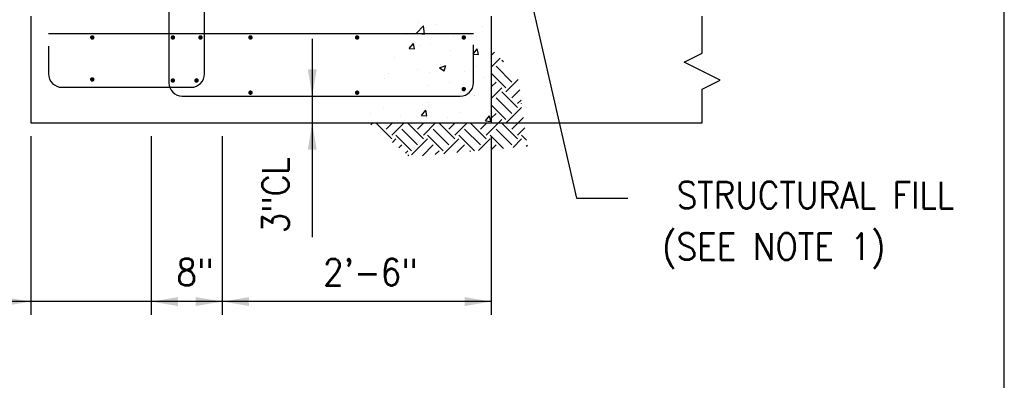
# Model space of a CAD drawing. Header units: inches. Extents: x -9715 to 32893, y -15613 to -1138.
# Tile 237 of 256: x 10767 to 10878, y -12821 to -12780. Entities that reach past the tile are written whole.
import ezdxf
from ezdxf.enums import TextEntityAlignment as Align

# ---------------------------------------------------------------- set-up
doc = ezdxf.new("R2010")
doc.units = ezdxf.units.IN
doc.header["$MEASUREMENT"] = 0
doc.layers.get('0').update_dxf_attribs({"color": 252})
doc.layers.get('DEFPOINTS').update_dxf_attribs({"color": 11})
for name, color, linetype in [('S-ANNO-TEXT', 2, 'Continuous'), ('S1', 2, 'Continuous'), ('S3', 4, 'Continuous'), ('S5', 1, 'Continuous'), ('S6', 1, 'Continuous'), ('S7', 2, 'Continuous')]:
    doc.layers.add(name, color=color, linetype=linetype)
doc.styles.add('125', font='romans.shx', dxfattribs={"width": 0.8, "height": 2})

# ---------------------------------------------------------------- blocks, each defined once
blk = doc.blocks.new('*X732')
at = {"color": 0}
for p, q in [((523.41, 553.51), (526.53, 556.75)), ((524.2, 558.31), (524.2, 558.31)), ((526.97, 552.95), (526.53, 556.75)), ((531.84, 557.28), (531.84, 557.28)), ((553.19, 556.38), (553.19, 556.38)), ((518.92, 552.81), (518.92, 552.81)), ((523.41, 553.51), (526.97, 552.95)), ((540.27, 551.9), (540.27, 551.9)), ((548, 551.97), (548, 551.97)), ((550.63, 551.94), (550.63, 551.94)), ((520.19, 546.53), (522.12, 548.83)), ((520.19, 546.53), (522.58, 546.32)), ((522.58, 546.32), (522.12, 548.83)), ((524.67, 547.96), (524.67, 547.96)), ((529.85, 548.94), (529.85, 548.94)), ((538.94, 545.86), (538.94, 545.86)), ((548.88, 544.02), (550.81, 546.32)), ((548.95, 547.18), (548.95, 547.18)), ((551.27, 543.81), (550.81, 546.32)), ((513.68, 542.53), (513.68, 542.53)), ((548.88, 544.02), (551.27, 543.81)), ((523.88, 536.95), (523.88, 536.95)), ((533.83, 537.89), (536.63, 538.97)), ((533.83, 537.89), (535.82, 536.55)), ((534.26, 539.18), (534.26, 539.18)), ((535.82, 536.55), (536.63, 538.97)), ((550.14, 538.62), (550.14, 538.62)), ((509.16, 533.06), (509.16, 533.06)), ((510.93, 535.17), (510.93, 535.17)), ((529.37, 535.62), (529.37, 535.62)), ((545.23, 536.04), (545.23, 536.04)), ((553.58, 533.4), (553.58, 533.4)), ((528.41, 530.08), (528.41, 530.08)), ((538.43, 531.4), (538.43, 531.4)), ((549.53, 525.18), (549.53, 525.18)), ((549.65, 525.31), (549.65, 525.31)), ((508.68, 519.75), (508.68, 519.75)), ((525.74, 516.44), (527.67, 518.74)), ((526.21, 521.18), (526.21, 521.18)), ((528.13, 516.23), (527.67, 518.74)), ((528.88, 522.31), (528.88, 522.31)), ((502.88, 517.17), (502.88, 517.17)), ((516.09, 516.51), (516.09, 516.51)), ((517.89, 514.31), (517.89, 514.31)), ((525.74, 516.44), (528.13, 516.23)), ((527.91, 515.62), (527.91, 515.62)), ((537.44, 515.6), (537.44, 515.6)), ((543.06, 517.62), (543.06, 517.62)), ((554.43, 513.93), (556.36, 516.23)), ((556.82, 513.72), (556.36, 516.23)), ((554.43, 513.93), (556.82, 513.72))]:
    blk.add_line(p, q, dxfattribs=at)
blk = doc.blocks.new('*X734')
at = {"color": 0}
for p, q in [((808.36, 544.97), (809.77, 546.37)), ((808.36, 539.66), (812.34, 543.64)), ((813.85, 542.03), (813.17, 542.7)), ((814.94, 530.33), (808.36, 536.91)), ((817.59, 532.98), (810.52, 540.05)), ((808.36, 530.82), (810.52, 532.98)), ((814.94, 528.56), (820.53, 534.15)), ((808.36, 525.52), (813.17, 530.33)), ((820.24, 521.49), (813.17, 528.56)), ((817.59, 525.91), (821.18, 529.49)), ((817.59, 518.84), (810.52, 525.91)), ((820.24, 523.26), (821.82, 524.83)), ((822.04, 523.23), (822.01, 523.26)), ((814.94, 516.19), (808.36, 522.77)), ((808.36, 516.68), (810.52, 518.84)), ((814.94, 514.42), (822.01, 521.49)), ((754.18, 513.76), (755.03, 514.61)), ((763.68, 507.35), (756.6, 514.42)), ((758.37, 514.42), (758.57, 514.61)), ((761.02, 511.77), (763.87, 514.61)), ((763.68, 509.12), (769.17, 514.61)), ((777.82, 507.35), (770.75, 514.42)), ((772.51, 514.42), (772.71, 514.61)), ((775.17, 511.77), (778.01, 514.61)), ((777.82, 509.12), (783.31, 514.61)), ((791.96, 507.35), (784.89, 514.42)), ((786.66, 514.42), (786.85, 514.61)), ((789.31, 511.77), (792.15, 514.61)), ((791.96, 509.12), (797.46, 514.61)), ((806.1, 507.35), (799.03, 514.42)), ((800.8, 514.42), (800.99, 514.61)), ((803.45, 511.77), (806.3, 514.61)), ((806.1, 509.12), (813.17, 516.19)), ((820.24, 507.35), (813.17, 514.42)), ((817.59, 511.77), (822.89, 517.07)), ((775.17, 504.7), (768.09, 511.77)), ((789.31, 504.7), (782.24, 511.77)), ((803.45, 504.7), (796.38, 511.77)), ((817.59, 504.7), (810.52, 511.77)), ((820.24, 509.12), (823.53, 512.41)), ((763.89, 505.8), (765.44, 507.35)), ((772.51, 502.05), (765.44, 509.12)), ((772.51, 500.28), (779.59, 507.35)), ((786.66, 502.05), (779.59, 509.12)), ((787.07, 500.69), (793.73, 507.35)), ((800.8, 502.05), (793.73, 509.12)), ((802.63, 502.1), (807.87, 507.35)), ((813.86, 503.13), (807.87, 509.12)), ((818.18, 503.52), (822.01, 507.35)), ((824.3, 506.82), (822.01, 509.12)), ((766.81, 503.41), (768.09, 504.7)), ((769.72, 501.02), (770.75, 502.05)), ((777.35, 499.81), (782.24, 504.7)), ((783.18, 500.34), (784.89, 502.05)), ((792.9, 501.22), (796.38, 504.7)), ((798.74, 501.75), (799.03, 502.05)), ((808.46, 502.63), (810.52, 504.7)), ((824.01, 504.05), (824.61, 504.64)), ((771.25, 499.78), (770.75, 500.28))]:
    blk.add_line(p, q, dxfattribs=at)

msp = doc.modelspace()

# ---------------------------------------------------------------- linework, layer by layer
at = {"layer": 'DEFPOINTS'}
msp.add_lwpolyline([(10186.67974, -13166.39862), (10877.65338, -13166.39862), (10877.65338, -12702.99445), (10186.67974, -12702.99445)], close=True, dxfattribs=at)
at = {"layer": 'S1', "color": 3}
for p, q in [((10768.088, -12779.97861), (10768.088, -12791.97861)), ((10819.9133, -12779.97861), (10819.9133, -12791.97861)), ((10768.088, -12791.97861), (10819.9133, -12791.97861))]:
    msp.add_line(p, q, dxfattribs=at)
at = {"layer": 'S1', "color": 2}
msp.add_line((10819.9133, -12791.97861), (10843.64165, -12791.97861), dxfattribs=at)
msp.add_lwpolyline([(10843.64165, -12791.97861), (10843.64165, -12788.20045), (10845.6775, -12787.18252), (10841.6058, -12785.14667), (10843.64165, -12784.12875), (10843.64165, -12779.97861)], dxfattribs=at)
at = {"layer": 'S3', "color": 4}
for p, q in [((10783.64165, -12740.60969), (10783.64165, -12787.47861)), ((10817.9133, -12781.97861), (10770.088, -12781.97861)), ((10817.9133, -12787.47861), (10817.9133, -12783.21468)), ((10785.14165, -12788.97861), (10816.4133, -12788.97861))]:
    msp.add_line(p, q, dxfattribs=at)
msp.add_lwpolyline([(10770.088, -12783.35012), (10770.088, -12786.47861, 0.414213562), (10771.588, -12787.97861), (10786.14165, -12787.97861, 0.414213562), (10787.64165, -12786.47861), (10787.64165, -12740.60969)], format="xyb", dxfattribs=at)
at = {"layer": 'S3', "color": 4, "const_width": 0.25}
for points in [[(10774.88756, -12782.37737, 1), (10775.13756, -12782.37737, 1)], [(10783.95256, -12782.37737, 1), (10784.20256, -12782.37737, 1)], [(10787.06238, -12782.37737, 1), (10787.31238, -12782.37737, 1)], [(10792.69124, -12782.37737, 1), (10792.94124, -12782.37737, 1)], [(10804.69124, -12782.37737, 1), (10804.94124, -12782.37737, 1)], [(10816.69124, -12782.37737, 1), (10816.94124, -12782.37737, 1)], [(10774.88756, -12787.09795, 1), (10775.13756, -12787.09795, 1)], [(10783.95256, -12787.21591, 1), (10784.20256, -12787.21591, 1)], [(10786.62003, -12787.21591, 1), (10786.87003, -12787.21591, 1)], [(10792.69124, -12788.58627, 1), (10792.94124, -12788.58627, 1)], [(10804.69124, -12788.58627, 1), (10804.94124, -12788.58627, 1)], [(10816.69124, -12788.18642, 1), (10816.94124, -12788.18642, 1)]]:
    msp.add_lwpolyline(points, format="xyb", close=True, dxfattribs=at)
at = {"layer": 'S3', "color": 4}
for centre, start, end in [((10785.14165, -12787.47861), 180, 270), ((10816.4133, -12787.47861), 270, 0)]:
    msp.add_arc(centre, 1.5, start, end, dxfattribs=at)
at = {"layer": 'S5', "color": 1}
for p, q in [((10799.76855, -12782.5496), (10799.76855, -12804.82895)), ((10781.64165, -12793.47861), (10781.64165, -12813.57906)), ((10789.64165, -12793.47861), (10789.64165, -12813.57906)), ((10819.9133, -12793.47861), (10819.9133, -12813.57906)), ((10819.9133, -12812.07906), (10747.50641, -12812.07906))]:
    msp.add_line(p, q, dxfattribs=at)
at = {"layer": 'S5', "color": 1, "linetype": 'ByBlock'}
msp.add_line((10768.088, -12793.47861), (10768.088, -12813.57906), dxfattribs=at)
at = {"layer": 'S5', "color": 1}
for points in [[(10799.26855, -12785.97861), (10800.26855, -12785.97861), (10799.76855, -12788.97861)], [(10799.26855, -12794.97861), (10800.26855, -12794.97861), (10799.76855, -12791.97861)], [(10765.088, -12812.57906), (10765.088, -12811.57906), (10768.088, -12812.07906)], [(10784.64165, -12812.57906), (10784.64165, -12811.57906), (10781.64165, -12812.07906)], [(10786.64165, -12812.57906), (10786.64165, -12811.57906), (10789.64165, -12812.07906)], [(10792.64165, -12812.57906), (10792.64165, -12811.57906), (10789.64165, -12812.07906)], [(10816.9133, -12812.57906), (10816.9133, -12811.57906), (10819.9133, -12812.07906)]]:
    msp.add_solid(points, dxfattribs=at)
at = {"layer": 'S7', "color": 1}
for p, q in [((10819.0369, -12754.63644), (10829.50546, -12800.44988)), ((10829.50546, -12800.44988), (10835.28874, -12800.44988))]:
    msp.add_line(p, q, dxfattribs=at)

# ---------------------------------------------------------------- block references
at = {"layer": 'S6', "color": 1, "xscale": 0.25, "yscale": 0.25, "zscale": 0.25}
for name, p in [('*X732', (10680.64256, -12920.25401)), ('*X734', (10617.8225, -12920.63219))]:
    msp.add_blockref(name, p, dxfattribs=at)

# ---------------------------------------------------------------- texts
at = {"layer": 'S-ANNO-TEXT', "ltscale": 20, "style": '125', "width": 0.9}
msp.add_text('3"CL', height=3, rotation=90, dxfattribs=at).set_placement((10795.6368, -12800.10839), align=Align.MIDDLE)
for s, height, p in [('STRUCTURAL FILL', 3.0000001, (10856.39556, -12800.10127)), ('(SEE NOTE 1)', 3.0000001, (10851.7013, -12806.11172)), ('8"', 3, (10786.5659, -12808.7709)), ('2\'-6"', 3, (10806.31401, -12808.7709))]:
    msp.add_text(s, height=height, dxfattribs=at).set_placement(p, align=Align.MIDDLE)

doc.saveas('drawing.dxf')
